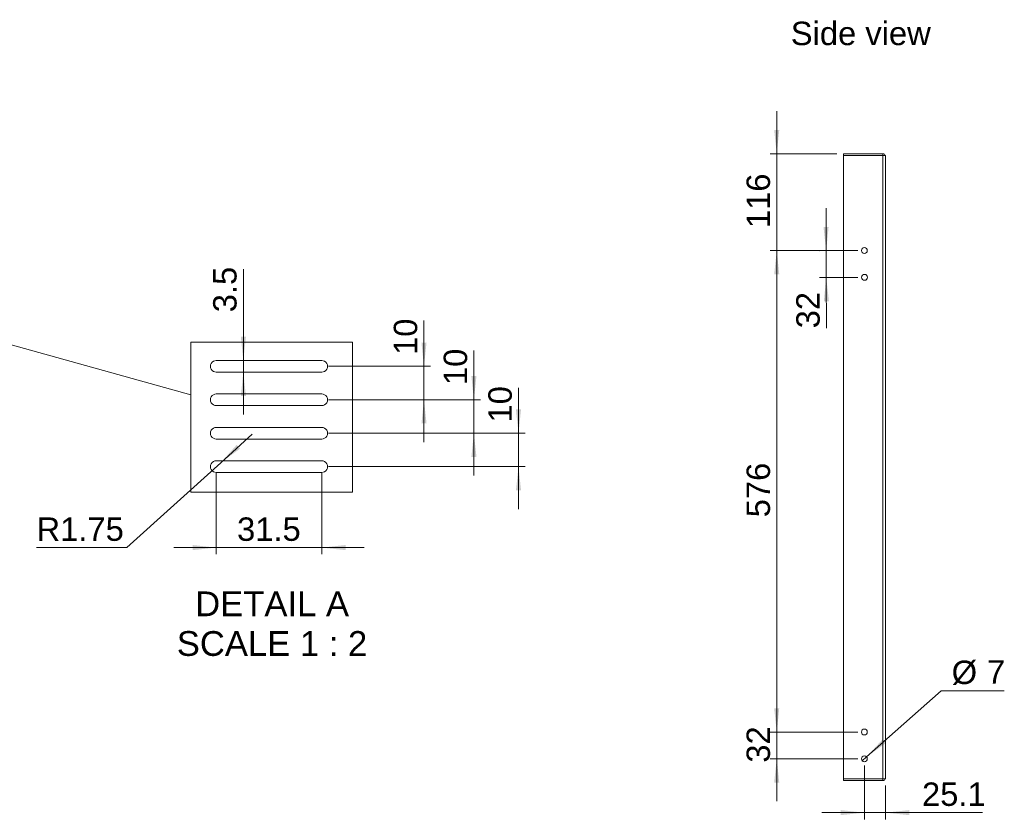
# Model space of a CAD drawing. Header units: millimetres. Extents: x 142 to 2162, y 365 to 1590.
# Tile 3 of 3: x 985 to 2162, y 633 to 1590. Entities that reach past the tile are written whole.
import ezdxf

# ---------------------------------------------------------------- set-up
doc = ezdxf.new("R2010")
doc.units = ezdxf.units.MM
doc.header["$LTSCALE"] = 8
doc.layers.add('FORMAT', color=7, linetype='Continuous')
doc.styles.add('SLDTEXTSTYLE0', font='arial.ttf')
doc.styles.add('SLDTEXTSTYLE1', font='arial.ttf')
doc.styles.add('SLDTEXTSTYLE2', font='arial.ttf')

msp = doc.modelspace()

# ---------------------------------------------------------------- linework, layer by layer
at = {"color": 7, "linetype": 'Continuous', "lineweight": 0}
for p, q in [((1969.9, 1429.7), (1969.9, 1427.7)), ((2016.9, 1429.7), (1969.9, 1429.7)), ((1969.9, 1427.7), (1969.9, 681.7)), ((1969.9, 1427.7), (2016.9, 1427.7)), ((2016.9, 1427.7), (2016.9, 1429.7)), ((2016.9, 1427.7), (2016.9, 681.7)), ((2016.9, 1427.7), (2019.9, 1427.7)), ((2019.9, 1427.7), (2019.9, 1426.7)), ((2019.9, 1426.7), (2019.9, 682.7)), ((1189.2, 1141.2), (714.7, 1273.2)), ((1382.5, 1204.1), (1189.2, 1204.1)), ((1189.2, 1204.1), (1189.2, 1024.6)), ((1382.5, 1024.6), (1382.5, 1204.1)), ((1345.7, 1182.3), (1219.7, 1182.3)), ((1219.7, 1168.3), (1345.7, 1168.3)), ((1345.7, 1142.3), (1219.7, 1142.3)), ((1219.7, 1128.3), (1345.7, 1128.3)), ((1345.7, 1102.3), (1219.7, 1102.3)), ((1219.7, 1088.3), (1345.7, 1088.3)), ((1345.7, 1062.3), (1219.7, 1062.3)), ((1219.7, 1048.3), (1345.7, 1048.3)), ((1189.2, 1024.6), (1382.5, 1024.6)), ((1969.9, 681.7), (2016.9, 681.7)), ((1969.9, 679.7), (1969.9, 681.7)), ((1969.9, 679.7), (2016.9, 679.7)), ((2019.9, 681.7), (2016.9, 681.7)), ((2016.9, 681.7), (2016.9, 679.7)), ((2019.9, 682.7), (2019.9, 681.7))]:
    msp.add_line(p, q, dxfattribs=at)
for centre in [(1994.7, 1313.8), (1994.9, 1281.8), (1994.7, 737.8), (1994.7, 705.8)]:
    msp.add_circle(centre, 3.5, dxfattribs=at)
for centre, radius, start, end in [((2016.9, 1426.7), 3, 19.4712, 90), ((1219.7, 1175.3), 7, 89.9998, 270.0002), ((1345.7, 1175.3), 7, 269.9998, 90.0002), ((1219.7, 1135.3), 7, 89.9998, 270.0002), ((1345.7, 1135.3), 7, 269.9998, 90.0002), ((1219.7, 1095.3), 7, 89.9998, 270.0002), ((1345.7, 1095.3), 7, 269.9998, 90.0002), ((1219.7, 1055.3), 7, 89.9998, 270.0002), ((1345.7, 1055.3), 7, 269.9998, 90.0002), ((2016.9, 682.7), 3, 270, 340.5288)]:
    msp.add_arc(centre, radius, start, end, dxfattribs=at)
at = {"layer": 'FORMAT', "color": 7, "linetype": 'Continuous', "lineweight": 0}
for p, q in [((1889.9, 1429.7), (1889.9, 1480.5)), ((1961.9, 1429.7), (1881.9, 1429.7)), ((1889.9, 1313.8), (1889.9, 1429.7)), ((1949, 1313.6), (1948.8, 1364.4)), ((1986.7, 1313.8), (1881.9, 1313.8)), ((1986.7, 1313.8), (1881.9, 1313.8)), ((1889.9, 737.8), (1889.9, 1313.8)), ((1889.9, 1313.8), (1889.9, 1263)), ((1986.7, 1313.7), (1941, 1313.5)), ((1949.1, 1281.6), (1949, 1313.6)), ((1252, 1182.3), (1252, 1291.7)), ((1986.9, 1281.7), (1941.1, 1281.5)), ((1949.1, 1281.6), (1949.4, 1220.9)), ((1468, 1175.3), (1468, 1230.2)), ((1527.7, 1135.3), (1527.7, 1194.3)), ((1252, 1168.3), (1252, 1182.3)), ((1252, 1168.3), (1252, 1117.5)), ((1353.7, 1175.3), (1476, 1175.3)), ((1468, 1135.3), (1468, 1175.3)), ((1581.1, 1095.3), (1581.1, 1149.5)), ((1353.7, 1135.3), (1535.7, 1135.3)), ((1353.7, 1135.3), (1476, 1135.3)), ((1468, 1135.3), (1468, 1084.5)), ((1527.7, 1095.3), (1527.7, 1135.3)), ((1353.7, 1095.3), (1589.1, 1095.3)), ((1353.7, 1095.3), (1535.7, 1095.3)), ((1527.7, 1095.3), (1527.7, 1044.5)), ((1581.1, 1055.3), (1581.1, 1095.3)), ((1224.9, 1060), (1262.6, 1094.1)), ((1224.9, 1060), (1112.5, 958.4)), ((1353.7, 1055.3), (1589.1, 1055.3)), ((1581.1, 1055.3), (1581.1, 1004.5)), ((1219.7, 1047.3), (1219.7, 950.4)), ((1345.7, 1047.3), (1345.7, 950.4)), ((1112.5, 958.4), (1004.7, 958.4)), ((1219.7, 958.4), (1168.9, 958.4)), ((1345.7, 958.4), (1219.7, 958.4)), ((1345.7, 958.4), (1396.5, 958.4)), ((1889.9, 737.8), (1889.9, 788.6)), ((1997.3, 708.1), (2086.4, 787.1)), ((2086.4, 787.1), (2162, 787.1)), ((1986.7, 737.8), (1881.9, 737.8)), ((1986.7, 737.8), (1881.9, 737.8)), ((1889.9, 705.8), (1889.9, 737.8)), ((1992.1, 703.4), (1997.3, 708.1)), ((1986.7, 705.8), (1881.9, 705.8)), ((1889.9, 705.8), (1889.9, 655)), ((1994.7, 697.8), (1994.7, 633.3)), ((2019.9, 673.7), (2019.9, 633.3)), ((1994.7, 641.3), (1943.9, 641.3)), ((1994.7, 641.3), (2019.9, 641.3)), ((2019.9, 641.3), (2136.1, 641.3))]:
    msp.add_line(p, q, dxfattribs=at)
for points in [[(1889.9, 1429.7), (1892.9, 1458.1), (1886.8, 1458.1)], [(1949, 1313.6), (1951.9, 1342), (1945.8, 1342)], [(1889.9, 1313.8), (1886.8, 1285.3), (1892.9, 1285.3)], [(1889.9, 1313.8), (1886.8, 1285.3), (1892.9, 1285.3)], [(1949.1, 1281.6), (1946.2, 1253.1), (1952.3, 1253.1)], [(1252, 1182.3), (1255.1, 1210.8), (1249, 1210.8)], [(1468, 1175.3), (1471.1, 1203.8), (1465, 1203.8)], [(1252, 1168.3), (1249, 1139.9), (1255.1, 1139.9)], [(1527.7, 1135.3), (1530.8, 1163.8), (1524.7, 1163.8)], [(1468, 1135.3), (1465, 1106.9), (1471.1, 1106.9)], [(1581.1, 1095.3), (1584.1, 1123.8), (1578, 1123.8)], [(1527.7, 1095.3), (1524.7, 1066.9), (1530.8, 1066.9)], [(1224.9, 1060), (1248.1, 1076.8), (1244, 1081.3)], [(1581.1, 1055.3), (1578, 1026.9), (1584.1, 1026.9)], [(1219.7, 958.4), (1191.3, 961.5), (1191.3, 955.4)], [(1345.7, 958.4), (1374.2, 955.4), (1374.2, 961.5)], [(1889.9, 737.8), (1892.9, 766.2), (1886.8, 766.2)], [(1889.9, 737.8), (1892.9, 766.2), (1886.8, 766.2)], [(1997.3, 708.1), (2020.6, 724.7), (2016.6, 729.2)], [(1889.9, 705.8), (1886.8, 677.3), (1892.9, 677.3)], [(1994.7, 641.3), (1966.3, 644.4), (1966.3, 638.3)], [(2019.9, 641.3), (2048.3, 638.3), (2048.3, 644.4)]]:
    msp.add_solid(points, dxfattribs=at)

# ---------------------------------------------------------------- texts
at = {"layer": 'FORMAT', "color": 7, "linetype": 'Continuous', "lineweight": 0, "style": 'SLDTEXTSTYLE1'}
msp.add_text('Side view', height=28, dxfattribs=at).set_placement((1906.7, 1559.6))
at = {"layer": 'FORMAT', "color": 7, "linetype": 'Continuous', "lineweight": 0, "char_height": 28, "attachment_point": 1, "style": 'SLDTEXTSTYLE0'}
for s, insert, rotation in [('116', (1853.8, 1340.7), 90), ('3.5', (1215.9, 1240), 90), ('32', (1913.3, 1220.7), 90.2376), ('10', (1431.9, 1188.9), 90), ('10', (1491.6, 1152.9), 90), ('10', (1545, 1108.1), 90), ('576', (1853.8, 994.7), 90), ('32', (1853.8, 701.1), 90)]:
    msp.add_mtext(s, dxfattribs=dict(at, insert=insert, rotation=rotation))
at = {"layer": 'FORMAT', "color": 7, "linetype": 'Continuous', "lineweight": 0}
for s, insert, char_height, attachment_point, style in [('R1.75', (1004.7, 994.5), 28, 1, 'SLDTEXTSTYLE0'), ('31.5', (1244.5, 994.5), 28, 1, 'SLDTEXTSTYLE0'), ('DETAIL A', (1286.4, 906), 29.63, 2, 'SLDTEXTSTYLE0'), ('SCALE 1 : 2', (1286.3, 858.5), 29.633, 2, 'SLDTEXTSTYLE2'), ('%%c', (2099.1, 823.2), 28, 1, 'SLDTEXTSTYLE0'), ('7', (2141.3, 823.6), 28, 1, 'SLDTEXTSTYLE0'), ('25.1', (2063.6, 677.4), 28, 1, 'SLDTEXTSTYLE0')]:
    msp.add_mtext(s, dxfattribs=dict(at, insert=insert, char_height=char_height, attachment_point=attachment_point, style=style))

doc.saveas('drawing.dxf')
